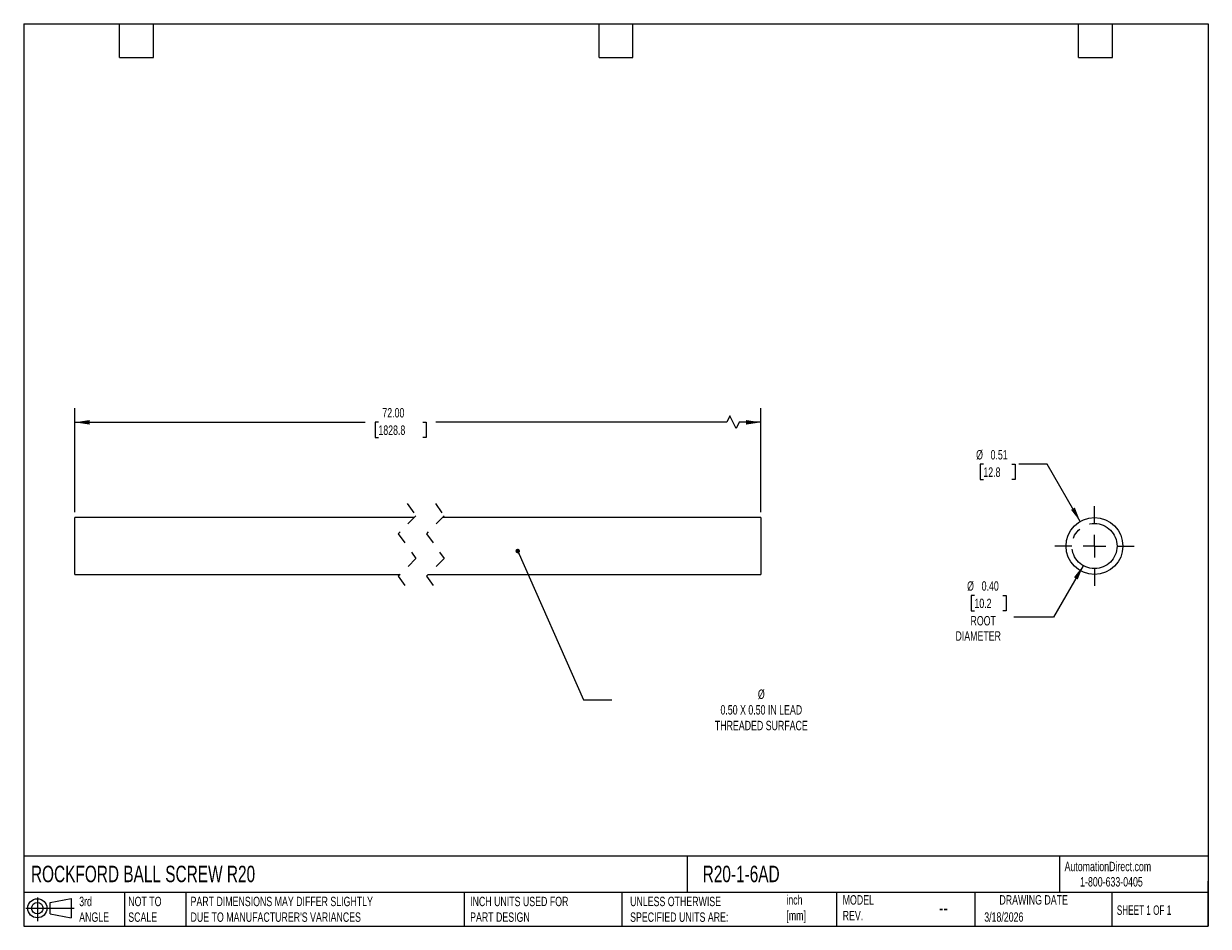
# Model space of a CAD drawing. Header units: inches. Extents: x 0.2 to 10.8, y 0.2 to 8.2.
import ezdxf

# ---------------------------------------------------------------- set-up
doc = ezdxf.new("R2010")
doc.units = ezdxf.units.IN
doc.header["$MEASUREMENT"] = 0
for name, pattern in [('SLD-Center', [0.75, 0.6, -0.05, 0.05, -0.05]), ('SLD-Dashed', [0.075, 0.05, -0.025]), ('SLD-Solid', [0])]:
    doc.linetypes.add(name, pattern=pattern)
doc.layers.add('CENTER', color=40, linetype='SLD-Center')
doc.layers.add('SLD-DEFPOINTS', color=7, linetype='Continuous')
doc.layers.add('DIMENSIONS', color=140, linetype='SLD-Solid', lineweight=25)
doc.layers.add('TEXT', color=140, linetype='SLD-Solid', lineweight=25)
doc.styles.add('SLDTEXTSTYLE0', font='TXT', dxfattribs={"width": 0.7})
doc.styles.add('SLDTEXTSTYLE1', font='TXT', dxfattribs={"width": 0.65})
doc.dimstyles.new('SLDDIMSTYLE0', dxfattribs={"dimtxt": 0.084961, "dimasz": 0.13, "dimexe": 0, "dimexo": 0.0625, "dimgap": 0.02124, "dimtad": 0, "dimtih": 1, "dimtoh": 1, "dimrnd": 1e-09, "dimzin": 4, "dimdsep": 46, "dimtxsty": 'SLDTEXTSTYLE0', "dimsah": 1, "dimcen": 0.09, "dimadec": 0, "dimazin": 1, "dimtfac": 1, "dimtofl": 0, "dimtmove": 0, "dimatfit": 3, "dimfxl": 0, "dimfrac": 2, "dimtolj": 1, "dimtzin": 12, "dimarcsym": 0})
doc.dimstyles.new('SLDDIMSTYLE1', dxfattribs={"dimtxt": 0.18, "dimasz": 0.04, "dimexe": 0, "dimexo": 0.0625, "dimgap": 0, "dimtad": 0, "dimtih": 1, "dimtoh": 1, "dimdec": 0, "dimrnd": 1e-09, "dimzin": 0, "dimdsep": 46, "dimtxsty": 'Standard', "dimblk1": 'DOT', "dimblk2": 'DOT', "dimsah": 1, "dimcen": 0.09, "dimadec": 0, "dimazin": 0, "dimtfac": 0.04, "dimtdec": 0, "dimtofl": 0, "dimtmove": 0, "dimatfit": 3, "dimldrblk": 'DOT', "dimfxl": 0, "dimfrac": 2, "dimtolj": 1, "dimtzin": 0, "dimarcsym": 0})
doc.dimstyles.new('SLDDIMSTYLE2', dxfattribs={"dimtxt": 0.084961, "dimasz": 0.13, "dimexe": 0, "dimexo": 0.0625, "dimgap": 0.02124, "dimtad": 0, "dimtih": 1, "dimtoh": 1, "dimrnd": 1e-09, "dimzin": 0, "dimdsep": 46, "dimtxsty": 'SLDTEXTSTYLE0', "dimsah": 1, "dimcen": 0, "dimadec": 0, "dimazin": 0, "dimtfac": 1, "dimtofl": 0, "dimtmove": 0, "dimatfit": 3, "dimfxl": 0, "dimfrac": 2, "dimtolj": 1, "dimtzin": 12, "dimarcsym": 0})
doc.dimstyles.new('SLDDIMSTYLE3', dxfattribs={"dimtxt": 0.084961, "dimasz": 0.13, "dimexe": 0, "dimexo": 0.0625, "dimgap": 0.02124, "dimtad": 0, "dimtih": 1, "dimtoh": 1, "dimrnd": 1e-09, "dimdsep": 46, "dimtxsty": 'SLDTEXTSTYLE0', "dimsah": 1, "dimcen": 0, "dimadec": 0, "dimazin": 2, "dimtfac": 1, "dimtofl": 0, "dimtmove": 0, "dimatfit": 3, "dimfxl": 0, "dimfrac": 2, "dimtolj": 1, "dimtzin": 12, "dimarcsym": 0})

# ---------------------------------------------------------------- blocks, each defined once
blk = doc.blocks.new('Block11')
at = {"color": 7, "linetype": 'SLD-Solid', "lineweight": 18}
for p, q in [((0, 0.113), (0.428, 0.113)), ((0.102, 0.209), (0.102, 0)), ((0.216, 0.164), (0.401, 0.198)), ((0.216, 0.063), (0.216, 0.164)), ((0.401, 0.198), (0.401, 0.029)), ((0.216, 0.063), (0.401, 0.029))]:
    blk.add_line(p, q, dxfattribs=at)
for radius in [0.0846, 0.0506]:
    blk.add_circle((0.102, 0.113), radius, dxfattribs=at)
blk = doc.blocks.new('Block12')
at = {"layer": 'SLD-DEFPOINTS'}
blk.add_blockref('Block11', (0, 0), dxfattribs=at)
blk = doc.blocks.new('_D')
at = {"layer": 'DIMENSIONS'}
for p, q in [((0.704, 3.922), (0.704, 4.842)), ((6.783, 3.922), (6.783, 4.842)), ((6.51, 4.773), (6.482, 4.717)), ((6.565, 4.661), (6.51, 4.773)), ((0.704, 4.717), (3.278, 4.717)), ((3.394, 4.717), (3.365, 4.717)), ((3.365, 4.717), (3.365, 4.582)), ((3.787, 4.717), (3.816, 4.717)), ((3.816, 4.717), (3.816, 4.582)), ((6.482, 4.717), (3.903, 4.717)), ((6.593, 4.717), (6.565, 4.661)), ((6.783, 4.717), (6.593, 4.717)), ((3.365, 4.582), (3.394, 4.582)), ((3.816, 4.582), (3.787, 4.582))]:
    blk.add_line(p, q, dxfattribs=at)
for points in [[(0.704, 4.717), (0.834, 4.697), (0.834, 4.737)], [(6.783, 4.717), (6.653, 4.737), (6.653, 4.697)]]:
    blk.add_solid(points, dxfattribs=at)
at = {"layer": 'DIMENSIONS', "char_height": 0.0833, "attachment_point": 1, "style": 'SLDTEXTSTYLE0'}
for s, insert in [('72.00', (3.429, 4.843)), ('1828.8', (3.394, 4.689))]:
    blk.add_mtext(s, dxfattribs=dict(at, insert=insert))
blk = doc.blocks.new('_Dot')
at = {"color": 0, "linetype": 'ByBlock', "lineweight": -2}
blk.add_line((-0.5, 0), (-1, 0), dxfattribs=at)
at = {"color": 0, "linetype": 'ByBlock', "const_width": 0.5}
blk.add_lwpolyline([(-0.25, 0, 1), (0.25, 0, 1)], format="xyb", close=True, dxfattribs=at)
blk = doc.blocks.new('_D_1')
at = {"layer": 'DIMENSIONS'}
for p, q in [((9.641, 3.446), (9.378, 2.991)), ((8.677, 3.182), (8.648, 3.182)), ((8.648, 3.182), (8.648, 3.047)), ((8.929, 3.182), (8.958, 3.182)), ((8.958, 3.182), (8.958, 3.047)), ((8.648, 3.047), (8.677, 3.047)), ((8.958, 3.047), (8.929, 3.047)), ((9.378, 2.991), (9.026, 2.991))]:
    blk.add_line(p, q, dxfattribs=at)
blk.add_solid([(9.641, 3.446), (9.559, 3.344), (9.593, 3.324)], dxfattribs=at)
at = {"layer": 'DIMENSIONS', "char_height": 0.0833, "attachment_point": 1, "style": 'SLDTEXTSTYLE0'}
for s, insert in [('%%c', (8.612, 3.308)), ('0.40', (8.741, 3.308)), ('10.2', (8.677, 3.154)), ('ROOT', (8.642, 3)), ('DIAMETER', (8.509, 2.865))]:
    blk.add_mtext(s, dxfattribs=dict(at, insert=insert))
blk = doc.blocks.new('_D_2')
at = {"layer": 'DIMENSIONS'}
for p, q in [((8.756, 4.345), (8.727, 4.345)), ((8.727, 4.345), (8.727, 4.21)), ((9.008, 4.345), (9.037, 4.345)), ((9.037, 4.345), (9.037, 4.21)), ((9.322, 4.345), (9.072, 4.345)), ((9.615, 3.838), (9.322, 4.345)), ((8.727, 4.21), (8.756, 4.21)), ((9.037, 4.21), (9.008, 4.21))]:
    blk.add_line(p, q, dxfattribs=at)
blk.add_solid([(9.615, 3.838), (9.567, 3.961), (9.533, 3.941)], dxfattribs=at)
at = {"layer": 'DIMENSIONS', "char_height": 0.0833, "attachment_point": 1, "style": 'SLDTEXTSTYLE0'}
for s, insert in [('%%c', (8.692, 4.471)), ('0.51', (8.82, 4.471)), ('12.8', (8.756, 4.317))]:
    blk.add_mtext(s, dxfattribs=dict(at, insert=insert))
blk = doc.blocks.new('SW_CENTERMARKSYMBOL_0')
at = {"layer": 'CENTER', "color": 0}
for p, q in [((0, 0.2), (0, 0.3525)), ((-0.2, 0), (-0.3525, 0)), ((0, 0), (-0.1, 0)), ((0, 0), (0, 0.1)), ((0, 0), (0, -0.1)), ((0, 0), (0.1, 0)), ((0.2, 0), (0.3525, 0)), ((0, -0.2), (0, -0.3525))]:
    blk.add_line(p, q, dxfattribs=at)

msp = doc.modelspace()

# ---------------------------------------------------------------- linework, layer by layer
at = {"color": 7, "linetype": 'SLD-Dashed', "lineweight": 18}
for p, q in [((3.649, 3.997), (3.727, 3.887)), ((3.899, 3.997), (3.977, 3.887)), ((3.727, 3.887), (3.57, 3.73)), ((3.977, 3.887), (3.82, 3.73)), ((3.57, 3.73), (3.727, 3.51)), ((3.82, 3.73), (3.977, 3.51)), ((3.727, 3.51), (3.57, 3.352)), ((3.977, 3.51), (3.82, 3.352)), ((3.57, 3.352), (3.649, 3.242)), ((3.82, 3.352), (3.899, 3.242))]:
    msp.add_line(p, q, dxfattribs=at)
for p, q in [((3.712, 3.872), (0.704, 3.872)), ((0.704, 3.367), (0.704, 3.872)), ((6.783, 3.872), (3.962, 3.872)), ((6.783, 3.872), (6.783, 3.367)), ((0.704, 3.367), (3.585, 3.367)), ((3.835, 3.367), (6.783, 3.367))]:
    msp.add_line(p, q)
msp.add_circle((9.741, 3.62), 0.252)
at = {"layer": 'CENTER', "linetype": 'SLD-Center'}
msp.add_circle((9.741, 3.62), 0.2, dxfattribs=at)
at = {"layer": 'TEXT'}
for p, q in [((0.25, 8.25), (10.75, 8.25)), ((0.25, 8.25), (0.25, 0.25)), ((1.1, 7.95), (1.1, 8.25)), ((1.4, 7.95), (1.4, 8.25)), ((5.35, 7.95), (5.35, 8.25)), ((5.65, 7.95), (5.65, 8.25)), ((9.6, 7.95), (9.6, 8.25)), ((9.9, 7.95), (9.9, 8.25)), ((10.75, 8.25), (10.75, 0.25)), ((1.1, 7.95), (1.4, 7.95)), ((5.35, 7.95), (5.65, 7.95)), ((9.6, 7.95), (9.9, 7.95)), ((10.75, 0.871), (0.25, 0.871)), ((6.132, 0.871), (6.132, 0.55)), ((9.432, 0.871), (9.432, 0.55)), ((10.75, 0.25), (10.75, 0.65)), ((10.75, 0.55), (0.25, 0.55)), ((1.143, 0.55), (1.143, 0.25)), ((1.687, 0.55), (1.687, 0.25)), ((4.153, 0.55), (4.153, 0.25)), ((5.551, 0.55), (5.551, 0.25)), ((7.453, 0.55), (7.453, 0.25)), ((8.68, 0.55), (8.68, 0.25)), ((9.896, 0.55), (9.896, 0.25)), ((0.25, 0.25), (10.75, 0.25))]:
    msp.add_line(p, q, dxfattribs=at)

# ---------------------------------------------------------------- block references
at = {"layer": 'CENTER'}
msp.add_blockref('SW_CENTERMARKSYMBOL_0', (9.741, 3.62), dxfattribs=at)
at = {"layer": 'SLD-DEFPOINTS'}
msp.add_blockref('Block12', (0.269, 0.297), dxfattribs=at)

# ---------------------------------------------------------------- texts
at = {"layer": 'TEXT'}
for s, insert, char_height, attachment_point, style in [('%%c^J0.50 X 0.50 IN LEAD^JTHREADED SURFACE', (6.788, 2.349), 0.08333, 2, 'SLDTEXTSTYLE0'), ('ROCKFORD BALL SCREW R20', (0.314, 0.787), 0.14583, 1, 'SLDTEXTSTYLE0'), ('R20-1-6AD', (6.268, 0.787), 0.1458, 1, 'SLDTEXTSTYLE0'), ('AutomationDirect.com', (9.476, 0.822), 0.08333, 1, 'SLDTEXTSTYLE0'), ('1-800-633-0405', (9.614, 0.686), 0.08333, 1, 'SLDTEXTSTYLE0'), ('inch^J[mm]', (7.01, 0.526), 0.0833, 1, 'SLDTEXTSTYLE0'), ('MODEL ^JREV.', (7.509, 0.526), 0.08333, 1, 'SLDTEXTSTYLE0'), ('DRAWING DATE', (9.202, 0.526), 0.08333, 2, 'SLDTEXTSTYLE0'), ('3rd^JANGLE', (0.742, 0.512), 0.0833, 1, 'SLDTEXTSTYLE0'), ('NOT TO^JSCALE', (1.177, 0.512), 0.08333, 1, 'SLDTEXTSTYLE0'), ("PART DIMENSIONS MAY DIFFER SLIGHTLY ^JDUE TO MANUFACTURER'S VARIANCES", (1.729, 0.512), 0.08333, 1, 'SLDTEXTSTYLE0'), ('INCH UNITS USED FOR ^JPART DESIGN', (4.207, 0.512), 0.08333, 1, 'SLDTEXTSTYLE0'), ('UNLESS OTHERWISE ^JSPECIFIED UNITS ARE:', (5.625, 0.512), 0.08333, 1, 'SLDTEXTSTYLE0'), ('SHEET 1 OF 1', (9.939, 0.435), 0.08333, 1, 'SLDTEXTSTYLE1'), ('--', (8.363, 0.475), 0.125, 1, 'SLDTEXTSTYLE0'), ('3/18/2026', (8.764, 0.374), 0.0833, 1, 'SLDTEXTSTYLE0')]:
    msp.add_mtext(s, dxfattribs=dict(at, insert=insert, char_height=char_height, attachment_point=attachment_point, style=style))

# ---------------------------------------------------------------- dimensions: what is measured, and where the dimension line sits
at = {"layer": 'DIMENSIONS'}
dim = msp.add_linear_dim(base=(0.704, 4.717), p1=(6.783, 3.872), p2=(0.704, 3.872), angle=0, text='72.00', dimstyle='SLDDIMSTYLE0', dxfattribs=at)
dim.commit()
dim.dimension.update_dxf_attribs({"geometry": '_D', "text_midpoint": (3.591, 4.717), "dimtype": 160})
dim = msp.add_diameter_dim_2p(p1=(9.867, 3.401), p2=(9.615, 3.838), dimstyle='SLDDIMSTYLE3', dxfattribs=at)
dim.commit()
dim.dimension.update_dxf_attribs({"geometry": '_D_2', "text_midpoint": (8.882, 4.345), "dimtype": 163})
dim = msp.add_diameter_dim_2p(p1=(9.841, 3.793), p2=(9.641, 3.446), text='<>\\PROOT\\PDIAMETER', dimstyle='SLDDIMSTYLE2', dxfattribs=at)
dim.commit()
dim.dimension.update_dxf_attribs({"geometry": '_D_1', "text_midpoint": (8.803, 3.035), "dimtype": 163})

# ---------------------------------------------------------------- leaders
at = {"layer": 'TEXT'}
msp.add_leader([(4.629, 3.576), (5.213, 2.258), (5.463, 2.258)], dimstyle='SLDDIMSTYLE1', dxfattribs=at)

doc.saveas('drawing.dxf')
